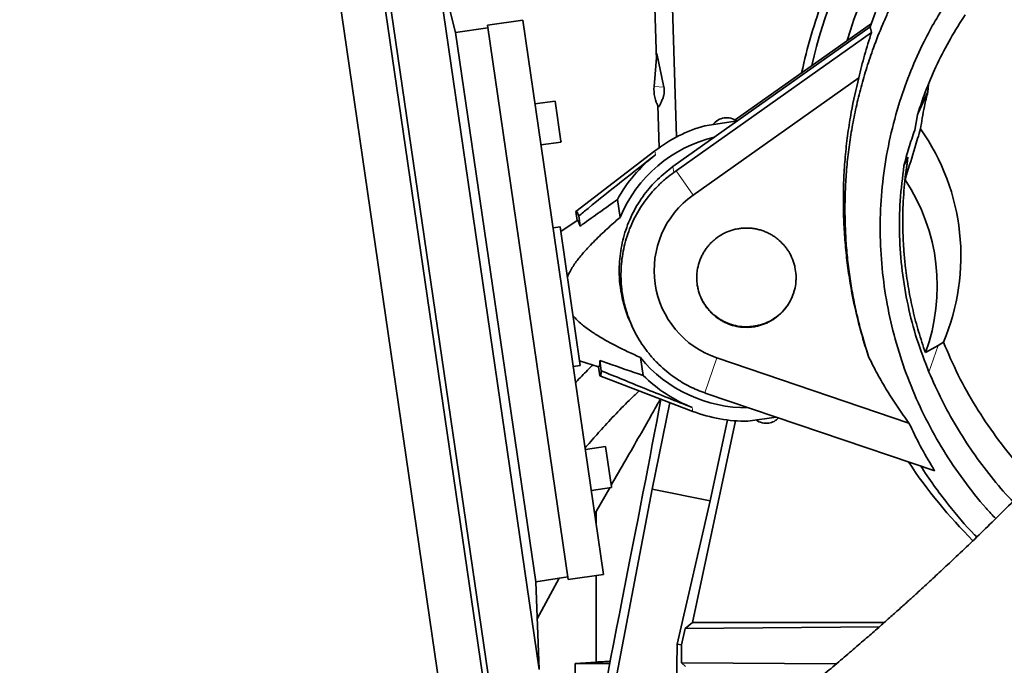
# Model space of a CAD drawing. Header units: millimetres. Extents: x 0 to 14900, y 0 to 10500.
# Tile 8 of 46: x 3252 to 3639, y 5642 to 5895. Entities that reach past the tile are written whole.
import ezdxf

# ---------------------------------------------------------------- set-up
doc = ezdxf.new("R2010")
doc.units = ezdxf.units.MM
doc.header["$LTSCALE"] = 25
doc.layers.add('THICK_LINE', color=7, linetype='Continuous')
doc.styles.add('SLDTEXTSTYLE0', font='TXT', dxfattribs={"width": 0.605})
doc.dimstyles.new('SLDDIMSTYLE0', dxfattribs={"dimtxt": 87.5, "dimasz": 87.5, "dimexe": 0, "dimexo": 0.0625, "dimgap": 21.875, "dimtad": 1, "dimdec": 0, "dimrnd": 1e-09, "dimzin": 12, "dimdsep": 46, "dimtxsty": 'SLDTEXTSTYLE0', "dimsah": 1, "dimcen": 0.09, "dimadec": 0, "dimazin": 3, "dimtfac": 1, "dimtofl": 0, "dimtmove": 0, "dimatfit": 3, "dimfxl": 1, "dimfrac": 2, "dimtolj": 1, "dimtzin": 12, "dimarcsym": 0})

# ---------------------------------------------------------------- blocks, each defined once
blk = doc.blocks.new('_D')
at = {"layer": 'THICK_LINE'}
for p, q in [((1317.73, 6386.58), (1317.73, 3849.23)), ((3414.85, 4900.14), (3414.85, 3849.23)), ((1317.73, 3886.73), (3414.85, 3886.73))]:
    blk.add_line(p, q, dxfattribs=at)
for points in [[(1317.73, 3886.73), (1405.23, 3874.23), (1405.23, 3899.23)], [(3414.85, 3886.73), (3327.35, 3899.23), (3327.35, 3874.23)]]:
    blk.add_solid(points, dxfattribs=at)
at = {"layer": 'THICK_LINE', "insert": (2232.61, 3999.52), "char_height": 87.5, "attachment_point": 1, "style": 'SLDTEXTSTYLE0'}
blk.add_mtext('2097', dxfattribs=at)
blk = doc.blocks.new('_D_1')
at = {"layer": 'THICK_LINE'}
for p, q in [((1896.72, 5779.82), (1896.72, 4091.16)), ((3414.85, 4900.14), (3414.85, 4091.16)), ((1896.72, 4128.66), (3414.85, 4128.66))]:
    blk.add_line(p, q, dxfattribs=at)
for points in [[(1896.72, 4128.66), (1984.22, 4116.16), (1984.22, 4141.16)], [(3414.85, 4128.66), (3327.35, 4141.16), (3327.35, 4116.16)]]:
    blk.add_solid(points, dxfattribs=at)
at = {"layer": 'THICK_LINE', "insert": (2522.1, 4241.45), "char_height": 87.5, "attachment_point": 1, "style": 'SLDTEXTSTYLE0'}
blk.add_mtext('1518', dxfattribs=at)
blk = doc.blocks.new('_D_2')
at = {"layer": 'THICK_LINE'}
for p, q in [((4471.56, 5779.82), (4471.56, 4099.23)), ((3414.85, 4900.14), (3414.85, 4099.23)), ((4471.56, 4136.73), (3414.85, 4136.73))]:
    blk.add_line(p, q, dxfattribs=at)
for points in [[(3414.85, 4136.73), (3502.35, 4124.23), (3502.35, 4149.23)], [(4471.56, 4136.73), (4384.06, 4149.23), (4384.06, 4124.23)]]:
    blk.add_solid(points, dxfattribs=at)
at = {"layer": 'THICK_LINE', "insert": (3809.52, 4249.52), "char_height": 87.5, "attachment_point": 1, "style": 'SLDTEXTSTYLE0'}
blk.add_mtext('1057', dxfattribs=at)
blk = doc.blocks.new('_D_3')
at = {"layer": 'THICK_LINE'}
for p, q in [((6381.61, 5879.62), (6381.61, 3849.23)), ((3414.85, 4900.14), (3414.85, 3849.23)), ((6381.61, 3886.73), (3414.85, 3886.73))]:
    blk.add_line(p, q, dxfattribs=at)
for points in [[(3414.85, 3886.73), (3502.35, 3874.23), (3502.35, 3899.23)], [(6381.61, 3886.73), (6294.11, 3899.23), (6294.11, 3874.23)]]:
    blk.add_solid(points, dxfattribs=at)
at = {"layer": 'THICK_LINE', "insert": (4764.55, 3999.52), "char_height": 87.5, "attachment_point": 1, "style": 'SLDTEXTSTYLE0'}
blk.add_mtext('2967', dxfattribs=at)

msp = doc.modelspace()

# ---------------------------------------------------------------- linework, layer by layer
at = {"color": 7, "linetype": 'Continuous', "lineweight": 35}
for p, q in [((3370.0196084, 5953.1149673), (3421.7037541, 5598.8654097)), ((3388.1742955, 5948.6895828), (3437.8372735, 5608.2933598)), ((3501.8747396, 5879.2157481), (3500.1154655, 5936.2578024)), ((3393.2553184, 5928.7570232), (3437.0114953, 5628.8467492)), ((3509.7785288, 5849.0539799), (3507.4029591, 5926.0785752)), ((3422.9709796, 5890.0993526), (3414.4326195, 5923.5948467)), ((3414.4326195, 5923.5948467), (3455.8311199, 5639.8443796)), ((3588.0130443, 5898.0518761), (3585.8471547, 5892.286287)), ((3449.3597309, 5894.959994), (3435.5063962, 5892.9388263)), ((3481.1209377, 5677.2647352), (3449.3597309, 5894.959994)), ((3435.6507653, 5891.9493024), (3422.9709796, 5890.0993526)), ((3467.267603, 5675.2435674), (3435.5063962, 5892.9388263)), ((3585.8471547, 5892.286287), (3508.3683484, 5837.4265933)), ((3586.3777283, 5893.6986718), (3532.8014002, 5855.7633823)), ((3585.8471547, 5892.286287), (3586.4532783, 5890.1323203)), ((3422.9709796, 5890.0993526), (3454.4434482, 5674.3831416)), ((3509.5865981, 5835.706049), (3586.4532783, 5890.1323203)), ((3502.1078584, 5881.8575411), (3500.9691019, 5868.9527088)), ((3504.8533377, 5868.6099536), (3502.1078584, 5881.8575411)), ((3581.4082688, 5872.3109234), (3516.3067604, 5826.2151073)), ((3608.786298, 5869.6554884), (3608.5580922, 5866.7963794)), ((3462.0798973, 5863.1879036), (3454.1637061, 5862.0329506)), ((3464.3771926, 5847.4419562), (3462.0798973, 5863.1879036)), ((3604.7218577, 5858.4135887), (3608.5580922, 5866.7963794)), ((3502.4242426, 5861.3988662), (3502.9345864, 5844.8516675)), ((3533.7275621, 5855.3824546), (3520.8773589, 5853.5076413)), ((3604.5035254, 5857.7879607), (3603.4315328, 5851.7189925)), ((3456.5125917, 5845.9333967), (3464.428783, 5847.0883497)), ((3464.428783, 5847.0883497), (3464.3771926, 5847.4419562)), ((3501.288059, 5843.6363907), (3470.2050932, 5819.8537567)), ((3600.7599396, 5841.1550009), (3599.1940657, 5837.7157479)), ((3599.6202934, 5832.198615), (3600.7599396, 5841.1550009)), ((3509.5865981, 5835.706049), (3508.7862039, 5835.1400469)), ((3486.5556576, 5824.4998021), (3487.5773473, 5817.4970139)), ((3470.2050932, 5819.8537567), (3470.7301228, 5816.2551381)), ((3471.3529089, 5818.0410011), (3471.9367681, 5814.0391572)), ((3464.0249811, 5813.7261902), (3461.2701834, 5813.324272)), ((3467.995132, 5786.5142829), (3464.0249811, 5813.7261902)), ((3470.7301228, 5816.2551381), (3464.2859033, 5811.9377971)), ((3471.9652828, 5759.3023755), (3467.995132, 5786.5142829)), ((3492.1520084, 5775.0540037), (3492.7700619, 5773.7608438)), ((3607.6010094, 5764.3533956), (3612.6671768, 5767.2111886)), ((3614.7023671, 5768.4525012), (3612.6671768, 5767.2111886)), ((3469.2104851, 5758.9004572), (3471.9652828, 5759.3023755)), ((3471.7043606, 5761.0907686), (3479.1134758, 5758.7945953)), ((3479.6385054, 5755.1959767), (3479.1134758, 5758.7945953)), ((3480.220546, 5757.2611141), (3479.6366868, 5761.2629581)), ((3495.6132462, 5762.4179647), (3496.6349359, 5755.4151765)), ((3525.6355405, 5762.2718018), (3601.1508122, 5736.7112925)), ((3479.6385054, 5755.1959767), (3516.2207985, 5741.2855388)), ((3520.9753038, 5748.5037256), (3521.4448566, 5748.3421963)), ((3611.2731215, 5717.9370061), (3521.4448566, 5748.3421963)), ((3500.1939992, 5710.7832243), (3507.1867566, 5744.7207384)), ((3533.0244503, 5737.5719646), (3516.0635566, 5658.3396198)), ((3529.7709117, 5737.8959653), (3522.962738, 5706.0917708)), ((3548.918597, 5739.0428483), (3537.8138691, 5737.4226956)), ((3481.8842681, 5727.4462855), (3473.9680768, 5726.2913325)), ((3484.1815634, 5711.7003381), (3481.8842681, 5727.4462855)), ((3473.2791565, 5569.123775), (3500.1939992, 5710.7832243)), ((3476.3169625, 5710.1917786), (3484.2331537, 5711.3467315)), ((3483.5226406, 5711.2430694), (3478.1693178, 5701.9999064)), ((3484.2331537, 5711.3467315), (3484.1815634, 5711.7003381)), ((3500.1939992, 5710.7832243), (3522.962738, 5706.0917708)), ((3522.962738, 5706.0917708), (3509.9957919, 5649.780041)), ((3477.6489492, 5701.0621757), (3478.1693178, 5701.9999064)), ((3478.1693178, 5701.9999064), (3478.1693178, 5697.4955045)), ((3454.4434482, 5674.3831416), (3467.1232339, 5676.2330914)), ((3455.8311199, 5639.8443796), (3454.4434482, 5674.3831416)), ((3455.030243, 5659.7779821), (3463.6525828, 5675.7267318)), ((3467.267603, 5675.2435674), (3481.1209377, 5677.2647352)), ((3478.1693178, 5676.834101), (3478.1693178, 5642.7981306)), ((3516.0635566, 5658.3396198), (3513.1340011, 5655.9708103)), ((3591.4106927, 5658.3396198), (3516.0635566, 5658.3396198)), ((3513.1340011, 5655.9708103), (3511.7800339, 5649.5912079)), ((3513.1340011, 5655.9708103), (3589.4623168, 5656.6181824)), ((3508.9698006, 5582.1738595), (3509.9957919, 5649.780041)), ((3509.9957919, 5649.780041), (3511.7800339, 5649.5912079)), ((3511.7800339, 5649.5912079), (3511.8055004, 5642.5723555)), ((3478.1693178, 5642.7981306), (3469.9309472, 5642.2220476)), ((3511.8055004, 5642.5723555), (3513.3513014, 5641.0265545)), ((3572.5512983, 5642.0534249), (3511.8055004, 5642.5723555)), ((3483.5218396, 5642.2220476), (3469.9309472, 5642.2220476)), ((3469.9309472, 5642.2220476), (3469.9309472, 5625.2551094))]:
    msp.add_line(p, q, dxfattribs=at)
at = {"color": 8, "linetype": 'Continuous', "lineweight": 18}
for p, q in [((3504.8533377, 5868.6099536), (3500.9691019, 5868.9527088)), ((3501.288059, 5843.6363907), (3501.5094274, 5842.1191046)), ((3508.7862039, 5835.1400469), (3508.3683484, 5837.4265933)), ((3509.5865981, 5835.706049), (3516.3067604, 5826.2151073)), ((3609.0266793, 5756.7050704), (3612.6671768, 5767.2111886)), ((3520.9753038, 5748.5037256), (3525.6355405, 5762.2718018)), ((3515.9994301, 5742.8028249), (3516.2207985, 5741.2855388))]:
    msp.add_line(p, q, dxfattribs=at)
at = {"color": 7, "linetype": 'Continuous', "lineweight": 35}
for centre, radius, start, end in [((3764.8527367, 5829.8220476), 207.3824279, 132.490083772, 166.823094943), ((3764.8527367, 5829.8220476), 196.5, 142.920968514, 163.100174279), ((3764.8527367, 5829.8220476), 210.6317102, 159.5, 167.811756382), ((3514.9149108, 5867.7220938), 14, 174.957131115, 209.732127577), ((3529.6416117, 5849.6768463), 7, 99.278008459, 142.057814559), ((3529.405335, 5849.6423741), 7, 53.50617237, 97.323487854), ((3537.2618053, 5796.6201214), 59.2, 106.067182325, 127.420831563), ((3537.2618053, 5796.6201214), 53.8923928, 103.39135885, 157.20836053), ((3537.2618053, 5796.6201214), 57.8652746, 128.159699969, 151.196754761), ((3537.1445935, 5790.4575218), 75.136755, 339.670314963, 33.747568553), ((3537.2618053, 5796.6201214), 36.2626129, 125.300808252, 251.3), ((3537.2618053, 5796.6201214), 53.8923928, 219.393135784, 270.802355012), ((3537.2618053, 5796.6201214), 57.8652746, 225.404741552, 248.441796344), ((3537.2618053, 5796.6201214), 59.2, 249.18066475, 270.534313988), ((3545.1182755, 5743.5978687), 7, 234.543681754, 277.323487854), ((3544.8819988, 5743.5633965), 7, 279.278008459, 316.034227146), ((3764.8527367, 5829.8220476), 196.5, 213.477560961, 225.166132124)]:
    msp.add_arc(centre, radius, start, end, dxfattribs=at)
for centre, major_axis, ratio, start_param, end_param in [((3536.1153167, 5802.2794374), (0, 86.1019884), 0.9925257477, 4.3086379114, 5.3316286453), ((3475.0099922, 5787.5377338), (-4.7202886, 32.3534447), 0.0699799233, 5.9330051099, 6.3221480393), ((3474.9889406, 5787.5346625), (-4.194014, 28.7462934), 0.069965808, 5.8753090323, 6.3165742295), ((3474.9889406, 5787.5346625), (-4.194014, 28.7462934), 0.069965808, 3.1082037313, 3.5494689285), ((3475.0099922, 5787.5377338), (-4.7202886, 32.3534447), 0.0699799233, 3.1026299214, 3.4917728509), ((3414.8527367, 5329.5824892), (104.8619194, 510.3177662), 0.0105485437, 5.2064225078, 5.6692080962), ((3414.8527367, 5648.6553143), (105, 0), 0.0699268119, 5.3596642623, 5.4274446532)]:
    msp.add_ellipse(centre, major_axis=major_axis, ratio=ratio, start_param=start_param, end_param=end_param, dxfattribs=at)
for points, knots in [([(3635.2672704, 5699.1692796), (3633.9917224, 5700.5126778), (3629.4652703, 5705.2799057), (3622.497531, 5714.1898952), (3614.5534507, 5725.8980449), (3607.6329576, 5738.2905734), (3601.7823972, 5751.1735337), (3597.041565, 5764.4986451), (3593.4421295, 5778.1731477), (3591.0068245, 5792.2036234), (3589.7927169, 5806.400375), (3589.8125671, 5820.6824566), (3591.0696727, 5834.9214101), (3593.5958573, 5849.1496565), (3597.2201717, 5862.5650153), (3601.7533398, 5875.079123), (3606.4556078, 5885.5919706), (3611.4027866, 5894.7180389), (3616.2611839, 5902.5789423), (3623.1610502, 5913.0971899), (3655.6661231, 5960.3252782), (3686.7480288, 6004.7984005), (3714.1528686, 6044.0102431)], [0, 0, 0, 0, 0.013798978, 0.0489675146, 0.084509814, 0.1200524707, 0.1559747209, 0.1916623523, 0.2275920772, 0.2638931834, 0.3007002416, 0.3369926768, 0.3737902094, 0.4108433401, 0.4484204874, 0.4809200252, 0.513419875, 0.5370414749, 0.5606871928, 0.5843330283, 0.6335074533, 1, 1, 1, 1]), ([(3828.8237204, 5949.6485532), (3826.2296044, 5944.8811824), (3820.0447246, 5933.5148383), (3809.8015803, 5916.2006034), (3798.308926, 5897.682389), (3786.6693583, 5879.9058397), (3774.9849009, 5862.8599832), (3763.3234467, 5846.5574163), (3751.7520802, 5830.9998667), (3740.1601908, 5815.9668616), (3728.6018104, 5801.4814389), (3717.1269747, 5787.5615305), (3705.9723761, 5774.4344741), (3695.1782266, 5762.0865828), (3684.7791108, 5750.5022024), (3674.8843069, 5739.7507339), (3665.5183479, 5729.806129), (3656.6999936, 5720.6411796), (3648.3593134, 5712.1450184), (3640.5099784, 5704.2984135), (3633.1627144, 5697.0817857), (3626.2921481, 5690.443083), (3620.9694438, 5685.3783592), (3617.0432375, 5681.6817397), (3614.3876054, 5679.1969686), (3611.7900767, 5676.7814054), (3609.2509168, 5674.434255), (3606.723089, 5672.1112814), (3604.0014615, 5669.6249897), (3600.8693941, 5666.7828468), (3597.31723, 5663.5854363), (3593.3717305, 5660.0656361), (3589.0708535, 5656.2659015), (3584.2981435, 5652.0952193), (3579.0556934, 5647.5695193), (3573.387125, 5642.7419796), (3567.2964868, 5637.6291564), (3560.8145796, 5632.2813888), (3555.8311394, 5628.2181991), (3553.092329, 5626.0400871), (3552.5735633, 5625.6275248)], [0, 0, 0, 0, 0.03709995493, 0.08845354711, 0.13898671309, 0.18846245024, 0.23665933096, 0.28338288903, 0.3284712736, 0.37179901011, 0.41520338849, 0.45651103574, 0.49569363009, 0.53275539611, 0.56772516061, 0.60065037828, 0.63080275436, 0.65909075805, 0.68557732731, 0.71032417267, 0.7333854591, 0.75480650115, 0.77493910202, 0.78346629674, 0.79182529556, 0.80001783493, 0.80804541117, 0.81590927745, 0.82405980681, 0.83401416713, 0.84592325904, 0.85828877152, 0.87229959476, 0.88801222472, 0.90550033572, 0.92485921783, 0.94581111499, 0.96883008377, 0.99409601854, 1, 1, 1, 1]), ([(3587.9048996, 5589.8860212), (3588.6844497, 5590.514715), (3591.2938187, 5592.6191267), (3595.7029007, 5596.2432917), (3600.9349488, 5600.5874883), (3605.7564168, 5604.6429549), (3610.3978843, 5608.5894723), (3614.8032718, 5612.3759187), (3618.909984, 5615.9422745), (3622.4002384, 5619.0001604), (3625.2723628, 5621.5350348), (3627.5787623, 5623.5826523), (3629.4982334, 5625.2946625), (3631.4070054, 5627.0039531), (3633.6229814, 5628.997337), (3636.3299357, 5631.4463373), (3639.503632, 5634.337506), (3643.1354606, 5637.6726505), (3647.1172186, 5641.3626468), (3651.2401839, 5645.2212921), (3656.5320807, 5650.2216228), (3662.6646568, 5656.094098), (3669.4215531, 5662.6691309), (3675.3491455, 5668.5167521), (3680.4591361, 5673.6153147), (3684.5324767, 5677.7162225), (3687.740863, 5680.9657332), (3690.4769187, 5683.7472619), (3693.3764561, 5686.7172251), (3696.683857, 5690.1303817), (3700.8235513, 5694.4389663), (3705.8779994, 5699.75665), (3711.9229192, 5706.2023261), (3718.6355618, 5713.4681949), (3726.0020059, 5721.5756061), (3733.9505063, 5730.485813), (3742.4535011, 5740.2100435), (3751.4799738, 5750.7591356), (3761.0450176, 5762.2052056), (3771.1811996, 5774.6514474), (3781.8507798, 5788.1299021), (3793.007868, 5802.6724134), (3804.5373727, 5818.2244765), (3816.3733441, 5834.8025584), (3827.5267753, 5851.0867938), (3837.9437601, 5866.9345795), (3847.5837132, 5882.1800752), (3857.2006416, 5898.1023984), (3865.2884217, 5912.0051574), (3870.0269329, 5920.7377449), (3871.697478, 5923.8163872)], [0, 0, 0, 0, 0.00833070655, 0.02788517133, 0.04565043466, 0.06172532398, 0.07619032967, 0.09151347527, 0.1046987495, 0.115811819, 0.1249010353, 0.13200110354, 0.13762866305, 0.14301966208, 0.14991267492, 0.15829408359, 0.16814921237, 0.17924895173, 0.19174445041, 0.20471158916, 0.21704356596, 0.2402361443, 0.26091776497, 0.27913266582, 0.29490096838, 0.30822809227, 0.31698521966, 0.32480171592, 0.33378497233, 0.34414081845, 0.35588110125, 0.3728476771, 0.39211350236, 0.41371757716, 0.43770325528, 0.46411677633, 0.49246606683, 0.52324037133, 0.55647009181, 0.59217249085, 0.6310646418, 0.67249551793, 0.71640923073, 0.76271478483, 0.81128418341, 0.85092727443, 0.89177037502, 0.93370801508, 0.97662899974, 1, 1, 1, 1]), ([(3585.2392641, 5762.7909374), (3584.5008845, 5765.1315989), (3583.0230015, 5769.8164842), (3581.1593905, 5776.9569318), (3579.5571108, 5784.1759038), (3578.2394594, 5791.5098214), (3577.2108478, 5798.939196), (3576.4808934, 5806.461878), (3576.0570744, 5814.0274185), (3575.9415148, 5821.6938754), (3576.1465845, 5829.441478), (3576.6857918, 5837.2653026), (3577.5590306, 5845.0825886), (3578.774321, 5852.9272504), (3580.3375519, 5860.7755459), (3582.2578278, 5868.6215701), (3584.5273396, 5876.4037391), (3587.342346, 5884.6967742), (3590.1868044, 5891.8731017), (3592.8844084, 5898.0146976), (3594.3410353, 5901.0282167), (3595.0696223, 5902.5355421)], [0, 0, 0, 0, 0.0512135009, 0.1025049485, 0.1540321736, 0.205638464, 0.2581487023, 0.3107429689, 0.363591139, 0.4165242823, 0.4709974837, 0.5255643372, 0.5804153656, 0.6353616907, 0.6914036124, 0.7475474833, 0.8040020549, 0.8605612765, 0.9301784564, 0.9650761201, 1, 1, 1, 1]), ([(3604.5035254, 5857.7879607), (3605.6347433, 5861.1981569), (3607.9025444, 5868.0347237), (3612.2751599, 5878.0060298), (3617.3088993, 5887.7790988), (3621.3016317, 5893.9940987), (3623.3030062, 5897.1093945)], [0, 0, 0, 0, 0.246977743, 0.4951268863, 0.7469301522, 1, 1, 1, 1]), ([(3581.4082688, 5872.3109234), (3582.1434962, 5875.3007203), (3583.6155529, 5881.2868276), (3585.5066839, 5887.1816846), (3586.4532783, 5890.1323203)], [0, 0, 0, 0, 0.4994559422, 1, 1, 1, 1]), ([(3585.2392641, 5762.7909374), (3583.695759, 5767.8467583), (3580.6031322, 5777.9767979), (3578.0581485, 5791.0245904), (3576.601425, 5801.5995108), (3575.8386068, 5809.6456444), (3575.4057754, 5817.7451337), (3575.3099176, 5825.9005835), (3575.5572393, 5834.1065459), (3576.1542658, 5842.359356), (3577.1156837, 5850.6263811), (3578.6801484, 5860.6594299), (3580.3614769, 5867.8401935), (3581.4082688, 5872.3109234)], [0, 0, 0, 0, 0.14271133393, 0.28594198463, 0.35842264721, 0.43102736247, 0.50417744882, 0.57745423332, 0.6512664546, 0.72586965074, 0.80088075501, 0.87602873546, 1, 1, 1, 1]), ([(3502.757961, 5860.7788545), (3502.9514199, 5861.1325658), (3503.2431002, 5861.6658606), (3503.6309173, 5862.437223), (3503.9228313, 5863.0535391), (3504.2128995, 5863.7217475), (3504.4521652, 5864.3458405), (3504.6404912, 5864.9265523), (3504.7560996, 5865.3434153), (3504.8460158, 5865.7408258), (3504.90046, 5866.0313924), (3504.9417951, 5866.3140482), (3504.9660807, 5866.5241064), (3504.9834548, 5866.7324899), (3504.9928141, 5866.8899905), (3504.9982391, 5867.048415), (3505.0002273, 5867.1792353), (3504.9993407, 5867.3228411), (3504.9956488, 5867.4583046), (3504.9887392, 5867.6036795), (3504.978261, 5867.7538969), (3504.9646088, 5867.8996603), (3504.9466524, 5868.0566789), (3504.9254989, 5868.2092671), (3504.8932407, 5868.4097896), (3504.8693341, 5868.5297117), (3504.8533377, 5868.6099536)], [0, 0, 0, 0, 0.23557584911, 0.35518063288, 0.47478930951, 0.59442303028, 0.71407978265, 0.77388410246, 0.83371802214, 0.86362175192, 0.89356257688, 0.90851650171, 0.92351938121, 0.93099943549, 0.93855192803, 0.94229695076, 0.94615377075, 0.94891147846, 0.95169395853, 0.95408948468, 0.95794965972, 0.96277039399, 0.96772517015, 0.97570532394, 0.98374403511, 1, 1, 1, 1]), ([(3608.5580922, 5866.7963794), (3608.0907205, 5864.8883597), (3607.2559455, 5861.4804358), (3606.3370737, 5856.6217352), (3605.9110115, 5853.67397), (3605.7058341, 5852.2544239)], [0, 0, 0, 0, 0.39740734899, 0.7098113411, 1, 1, 1, 1]), ([(3599.1940656, 5837.7157477), (3599.7887166, 5840.0778241), (3600.9801468, 5844.8104301), (3602.6134317, 5849.4133978), (3603.4315328, 5851.7189925)], [0, 0, 0, 0, 0.4991069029, 1, 1, 1, 1]), ([(3599.6202934, 5832.198615), (3599.8200504, 5832.8592506), (3601.0919661, 5837.0657252), (3603.1214101, 5843.7597631), (3604.9475343, 5849.7619924), (3605.7058341, 5852.2544239)], [0, 0, 0, 0, 0.09824306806, 0.62554455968, 1, 1, 1, 1]), ([(3471.3529089, 5818.0410011), (3472.5698028, 5819.0346489), (3482.5335235, 5827.1704681), (3492.6385515, 5835.1309), (3501.5094274, 5842.1191046)], [0, 0, 0, 0, 0.1221324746, 1, 1, 1, 1]), ([(3600.7599396, 5841.1550009), (3600.2509689, 5837.6176632), (3599.4870288, 5832.3082932), (3598.9622367, 5825.1694214), (3598.7342735, 5819.7568958), (3598.700199, 5814.2929649), (3598.8594658, 5808.7832357), (3599.2150525, 5803.2709579), (3599.8677561, 5796.7730705), (3600.9595802, 5789.3097375), (3602.6762653, 5780.9078599), (3604.8379532, 5772.5586053), (3606.6790296, 5767.0913197), (3607.6010094, 5764.3533956)], [0, 0, 0, 0, 0.1375518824, 0.2064586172, 0.2755531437, 0.3461513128, 0.4168365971, 0.4877859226, 0.5588241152, 0.6682747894, 0.7780553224, 0.8888538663, 1, 1, 1, 1]), ([(3508.3683484, 5837.4265933), (3506.3057811, 5835.8211015), (3502.1548984, 5832.5900758), (3497.8030422, 5827.5218221), (3494.7455538, 5823.0436164), (3492.6828189, 5819.39168), (3490.9139298, 5815.5401223), (3489.4841889, 5811.5589322), (3488.3979659, 5807.4858332), (3487.6575692, 5803.3555552), (3487.2648855, 5799.1324258), (3487.2371372, 5795.4900359), (3487.4689333, 5791.5692126), (3488.0701648, 5787.0914187), (3489.2564682, 5782.4007412), (3490.6830906, 5778.2898197), (3491.6591215, 5776.1690278), (3492.1688685, 5775.0614121)], [0, 0, 0, 0, 0.1118039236, 0.2250035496, 0.2843505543, 0.3441105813, 0.404512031, 0.4657951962, 0.5251795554, 0.5849779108, 0.6454214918, 0.7067464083, 0.7408795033, 0.8137149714, 0.9000003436, 0.9477736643, 1, 1, 1, 1]), ([(3609.0266793, 5756.7050704), (3607.3656022, 5760.9919976), (3604.0370977, 5769.5822412), (3600.5846055, 5782.9343816), (3598.2757727, 5796.5222733), (3597.2703384, 5810.2664277), (3597.4333538, 5824.0588153), (3598.6068435, 5833.1609688), (3599.1940657, 5837.7157479)], [0, 0, 0, 0, 0.1653304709, 0.3312930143, 0.497887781, 0.6649565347, 0.8323419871, 1, 1, 1, 1]), ([(3520.9753038, 5748.5037256), (3519.9521789, 5748.8846312), (3516.8577036, 5750.0366931), (3512.9158469, 5752.0657407), (3508.9715548, 5754.593279), (3505.9004038, 5756.9119428), (3502.8178678, 5759.6665846), (3499.9431938, 5762.7068753), (3497.3460841, 5765.9754142), (3495.0506081, 5769.4260754), (3493.0535274, 5773.0459518), (3491.3494019, 5776.8676306), (3489.7916126, 5781.3636475), (3488.7946754, 5785.5902989), (3488.1973001, 5789.7637497), (3487.9377203, 5793.3300284), (3487.9623713, 5797.2549768), (3488.3044882, 5801.2081399), (3488.9776185, 5805.1748935), (3489.9834125, 5809.111316), (3491.3309162, 5813.0081), (3493.0231548, 5816.8224188), (3495.031402, 5820.4711771), (3497.3227406, 5823.9145087), (3499.886063, 5827.1500414), (3502.7511422, 5830.1882695), (3505.7251799, 5832.8783417), (3507.8219135, 5834.4275597), (3508.7862039, 5835.1400469)], [0, 0, 0, 0, 0.0303817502, 0.0918906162, 0.1228726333, 0.1607381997, 0.1988663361, 0.2378227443, 0.2770668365, 0.3149321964, 0.3530597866, 0.3920188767, 0.4312667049, 0.4853718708, 0.5125805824, 0.5485770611, 0.5847995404, 0.6217329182, 0.6589126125, 0.6966788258, 0.7347058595, 0.773559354, 0.8126991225, 0.8505027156, 0.888568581, 0.9274619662, 0.9666396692, 1, 1, 1, 1]), ([(3471.9367681, 5814.0391572), (3472.2096895, 5814.2380132), (3477.0525492, 5817.7666182), (3481.9418734, 5821.2308235), (3486.5556576, 5824.4998021)], [0, 0, 0, 0, 0.0563554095, 1, 1, 1, 1]), ([(3487.5773473, 5817.4970139), (3486.9252427, 5816.931316), (3484.5910561, 5814.9064194), (3480.6483349, 5811.3380866), (3476.404342, 5807.1355024), (3472.8479459, 5803.2536275), (3470.0194889, 5799.6898914), (3468.04392, 5796.6244285), (3467.1366275, 5794.7145323), (3466.8781268, 5794.1703753)], [0, 0, 0, 0, 0.0824894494, 0.2952681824, 0.5079877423, 0.6529817, 0.7980300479, 0.9424558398, 1, 1, 1, 1]), ([(3517.9462119, 5796.5896093), (3518.1515853, 5797.6590065), (3518.4608248, 5799.2692443), (3519.2329676, 5801.328669), (3519.932226, 5802.824411), (3520.7566063, 5804.2513345), (3521.6903325, 5805.5974775), (3522.7444223, 5806.8739155), (3523.9013125, 5808.0528387), (3525.5668753, 5809.4831233), (3527.4065963, 5810.6999429), (3529.8651724, 5811.9117842), (3531.9545627, 5812.6275191), (3534.1078242, 5813.0743654), (3536.2905849, 5813.3380324), (3538.4988892, 5813.3222202), (3540.6770614, 5813.0297895), (3542.2906844, 5812.6724653), (3543.8636168, 5812.1822936), (3545.3808545, 5811.5655049), (3546.8555974, 5810.8146126), (3548.2580302, 5809.9436203), (3550.0182815, 5808.6343217), (3551.6075661, 5807.1074371), (3552.9823146, 5805.3982676), (3554.2088858, 5803.5808185), (3555.2040255, 5801.615782), (3555.9358725, 5799.5488752), (3556.4912104, 5797.4279638), (3556.7797696, 5795.2443735), (3556.7878925, 5793.0513307), (3556.6095294, 5790.8649924), (3556.1573401, 5788.7074929), (3555.2615869, 5786.1187668), (3554.2797078, 5784.1425389), (3553.064085, 5782.3126882), (3552.0369413, 5781.0188289), (3550.9070418, 5779.8199358), (3549.6867745, 5778.7268137), (3548.3654168, 5777.7295375), (3546.9676893, 5776.8496525), (3545.0188628, 5775.8403125), (3542.9484004, 5775.0823833), (3540.8088888, 5774.5946537), (3538.6366568, 5774.287279), (3536.4328369, 5774.2550823), (3534.252946, 5774.5029767), (3532.1016468, 5774.9320663), (3530.010773, 5775.6291228), (3528.0352954, 5776.5839524), (3526.1470002, 5777.7014275), (3524.404146, 5779.0513823), (3522.8543684, 5780.6056785), (3521.4419657, 5782.2863), (3520.2446328, 5784.1391172), (3519.0597222, 5786.6105936), (3518.3676904, 5788.7067762), (3517.9438808, 5790.8632995), (3517.7519489, 5792.6385595), (3517.7142841, 5794.5604673), (3517.8686181, 5795.9107391), (3517.9462119, 5796.5896093)], [0, 0, 0, 0, 0.0265974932, 0.0400490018, 0.0537311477, 0.0669940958, 0.0803492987, 0.0938018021, 0.1074814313, 0.1207401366, 0.1475135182, 0.1611864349, 0.187809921, 0.2012873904, 0.2149855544, 0.2415914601, 0.2550611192, 0.268751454, 0.282007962, 0.2953579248, 0.3088071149, 0.3224831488, 0.3357298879, 0.3624797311, 0.3761440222, 0.3893848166, 0.416120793, 0.4297773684, 0.4430189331, 0.4697561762, 0.483411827, 0.496662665, 0.523420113, 0.5370851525, 0.5636908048, 0.5771471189, 0.590831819, 0.6040889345, 0.6174403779, 0.6308992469, 0.6445784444, 0.6578301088, 0.684592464, 0.6982620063, 0.7115101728, 0.7382628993, 0.751928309, 0.7651772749, 0.7919297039, 0.8055946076, 0.8188477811, 0.8456084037, 0.8592761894, 0.8725368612, 0.8993141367, 0.9129895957, 0.9396011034, 0.9530632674, 0.9667522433, 0.9832841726, 1, 1, 1, 1]), ([(3554.9647461, 5785.6936846), (3554.8765635, 5785.4735622), (3554.5791264, 5784.7310964), (3553.859755, 5783.5874441), (3552.6115558, 5781.7688309), (3551.1154798, 5780.125871), (3549.4371777, 5778.689361), (3547.6427312, 5777.39907), (3545.6928585, 5776.3364763), (3543.6321557, 5775.5351209), (3542.0400286, 5775.0666122), (3540.4232218, 5774.7335065), (3538.7670524, 5774.5344509), (3536.5549939, 5774.4580885), (3534.3389519, 5774.6654222), (3532.1753441, 5775.1451487), (3530.6871008, 5775.610472), (3528.9359252, 5776.3095752), (3526.9658171, 5777.338792), (3525.0636199, 5778.686018), (3523.5728622, 5780.0080082), (3522.4356014, 5781.2049461), (3521.3860738, 5782.5043454), (3520.4767461, 5783.8944516), (3519.8268842, 5784.9487504), (3519.5852902, 5785.571522), (3519.5410201, 5785.6856395)], [0, 0, 0, 0, 0.0160750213, 0.0542205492, 0.0911958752, 0.1658580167, 0.2039948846, 0.2409920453, 0.3156951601, 0.3538494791, 0.3908861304, 0.4281803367, 0.4657450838, 0.5039406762, 0.5782346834, 0.6159435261, 0.6542002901, 0.6838997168, 0.7438229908, 0.8045433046, 0.8415796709, 0.8788788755, 0.9164800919, 0.9546978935, 0.9916987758, 1, 1, 1, 1]), ([(3469.1121372, 5778.8581904), (3469.6551314, 5778.264103), (3471.2034117, 5776.5701369), (3474.1384433, 5774.1563221), (3479.1159995, 5770.7460647), (3486.2569503, 5766.7421941), (3492.3204243, 5763.9398187), (3495.6132462, 5762.4179647)], [0, 0, 0, 0, 0.0768683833, 0.219180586, 0.3616974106, 0.6533642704, 1, 1, 1, 1]), ([(3614.7023671, 5768.4525012), (3616.5729573, 5764.1201126), (3620.3207234, 5755.4400824), (3627.281907, 5743.0522834), (3635.203878, 5731.2836931), (3642.8333369, 5721.5431595), (3648.1735205, 5716.1163087), (3650.2046441, 5714.0522215)], [0, 0, 0, 0, 0.2164296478, 0.4336212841, 0.6507853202, 0.8671771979, 1, 1, 1, 1]), ([(3601.1508122, 5736.7112925), (3599.6617399, 5738.764175), (3596.6803948, 5742.8743521), (3592.5719162, 5749.3128583), (3588.7094, 5755.9337538), (3586.3968083, 5760.5035649), (3585.2392641, 5762.7909374)], [0, 0, 0, 0, 0.2486531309, 0.4978406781, 0.7486492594, 1, 1, 1, 1]), ([(3476.8452637, 5759.4975413), (3476.3466427, 5759.0048899), (3474.3228488, 5757.0053254), (3472.0898298, 5754.7061032), (3470.3839528, 5752.8855249), (3470.127916, 5752.6122724)], [0, 0, 0, 0, 0.2174408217, 0.8825448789, 1, 1, 1, 1]), ([(3496.6349359, 5755.4151765), (3491.9847179, 5756.9888347), (3486.3087493, 5758.9096122), (3480.6578982, 5760.90276), (3479.6366868, 5761.2629581)], [0, 0, 0, 0, 0.8192818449, 1, 1, 1, 1]), ([(3298.8563289, 5451.3358185), (3295.7059237, 5456.6193757), (3289.5562636, 5466.9329953), (3280.5585043, 5482.0231708), (3272.0141998, 5496.3528531), (3263.9233507, 5509.9220413), (3256.2859567, 5522.7307357), (3249.102018, 5534.7789363), (3242.3178076, 5546.1567484), (3235.9414946, 5556.8504716), (3229.981248, 5566.8464057), (3225.0482453, 5575.1195447), (3221.0525648, 5581.8206977), (3218.6582655, 5585.8361739), (3217.160243, 5588.3485047), (3216.4925943, 5589.468217), (3215.835438, 5590.5703324), (3215.1887739, 5591.6548512), (3214.5526028, 5592.721772), (3213.9269222, 5593.7711), (3212.087524, 5596.8559406), (3209.0304219, 5601.9832519), (3204.7884397, 5609.0978629), (3200.4542044, 5616.3694148), (3196.2005517, 5623.4928495), (3191.4748963, 5631.4574457), (3186.2737413, 5640.3580659), (3180.4776967, 5650.4035932), (3174.5560935, 5660.7961181), (3169.2834882, 5670.160097), (3164.6454359, 5678.4801359), (3160.6907393, 5685.6222834), (3156.0269147, 5694.0330966), (3151.7366403, 5701.7736687), (3148.2711611, 5708.0255383), (3146.5384702, 5711.1515095), (3145.672128, 5712.7144961), (3145.2389586, 5713.4959903), (3145.0223742, 5713.8867376), (3144.914082, 5714.0821113), (3144.859936, 5714.1797982), (3144.832863, 5714.2286416), (3144.8193265, 5714.2530634), (3144.8125582, 5714.2652742), (3144.8091741, 5714.2713797), (3144.8074821, 5714.2744324), (3144.806636, 5714.2759587), (3144.806213, 5714.2767219), (3144.8060015, 5714.2771035), (3144.8058957, 5714.2772943), (3144.8058429, 5714.2773897), (3144.8058164, 5714.2774374), (3144.8058032, 5714.2774612), (3144.8057957, 5714.2774749), (3144.6567663, 5714.5463443), (3144.2598405, 5715.2624329), (3143.4678947, 5716.6911594), (3142.3059341, 5718.7874035), (3140.7488072, 5721.5965409), (3139.3422468, 5724.1340426), (3138.1962121, 5726.2015414), (3137.4206613, 5727.6006696), (3136.6029223, 5729.0759067), (3135.7429949, 5730.6272527), (3134.8408792, 5732.2547076), (3133.8965753, 5733.9582715), (3129.2924114, 5742.2643708), (3125.0030391, 5750.0026286), (3121.0424959, 5757.1476611)], [0, 0, 0, 0, 0.0551514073, 0.1076567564, 0.1575160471, 0.2047292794, 0.2492964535, 0.2912175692, 0.3304926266, 0.3680621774, 0.4028426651, 0.4348340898, 0.4544205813, 0.4727921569, 0.4767494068, 0.4806454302, 0.4844802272, 0.4882537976, 0.4919661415, 0.4956172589, 0.4992071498, 0.5241675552, 0.5491279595, 0.5734570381, 0.5999612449, 0.623921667, 0.6549446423, 0.6860963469, 0.717565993, 0.7489875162, 0.7691938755, 0.7907834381, 0.8117041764, 0.8430867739, 0.8587780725, 0.8666237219, 0.8705465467, 0.8725079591, 0.8734886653, 0.8739790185, 0.874224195, 0.8743467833, 0.8744080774, 0.8744387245, 0.874454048, 0.8744617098, 0.8744655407, 0.8744674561, 0.8744684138, 0.8744688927, 0.8744691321, 0.8744692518, 0.8744693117, 0.8744693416, 0.8744693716, 0.8768311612, 0.8807597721, 0.8870199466, 0.8952455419, 0.9054365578, 0.9093105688, 0.9134074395, 0.9177271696, 0.9222697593, 0.9270352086, 0.9320235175, 0.9372346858, 1, 1, 1, 1]), ([(3515.9994301, 5742.8028249), (3509.6776523, 5745.3049831), (3497.7168424, 5750.039069), (3485.8264018, 5754.9471533), (3480.220546, 5757.2611141)], [0, 0, 0, 0, 0.5285409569, 1, 1, 1, 1]), ([(3642.0538974, 5705.8655184), (3641.8013677, 5706.1175659), (3638.7129146, 5709.2001213), (3633.381379, 5715.6451107), (3626.1414123, 5725.1908425), (3619.6768196, 5735.2828417), (3613.8639735, 5745.7703332), (3610.6410508, 5753.0557723), (3609.0266793, 5756.7050704)], [0, 0, 0, 0, 0.0173704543, 0.2124416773, 0.4082364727, 0.6047655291, 0.8020258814, 1, 1, 1, 1]), ([(3473.8780632, 5726.9082975), (3474.1818367, 5727.2650369), (3475.3121576, 5728.5924406), (3477.4463501, 5731.0266651), (3483.0231637, 5737.2243335), (3488.8320151, 5743.4451646), (3494.0608894, 5748.3314962), (3495.1108004, 5749.3126277)], [0, 0, 0, 0, 0.0462998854, 0.1722787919, 0.3184049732, 0.8631418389, 1, 1, 1, 1]), ([(3503.4777425, 5746.1310931), (3502.5011603, 5744.3997278), (3499.8946821, 5739.778748), (3495.335683, 5731.7808261), (3489.8545417, 5722.2144093), (3486.0259273, 5715.5782623), (3484.1022516, 5712.2439504)], [0, 0, 0, 0, 0.1655608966, 0.4418787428, 0.7195736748, 1, 1, 1, 1]), ([(3611.2731215, 5717.9370061), (3611.0522162, 5718.2930813), (3609.062835, 5721.4997464), (3605.4979203, 5727.6790961), (3602.6015683, 5733.6969864), (3601.1508122, 5736.7112925)], [0, 0, 0, 0, 0.0586863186, 0.5285045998, 1, 1, 1, 1]), ([(3627.8395239, 5691.9555657), (3627.5344831, 5692.2506504), (3623.4806678, 5696.1721552), (3617.8810104, 5703.0061144), (3610.9076142, 5712.0636423), (3607.4657327, 5717.2522879), (3605.7776128, 5719.7971332)], [0, 0, 0, 0, 0.0356915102, 0.4743195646, 0.7421725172, 1, 1, 1, 1])]:
    msp.add_open_spline(points, degree=3, knots=knots, dxfattribs=at)
at = {"layer": 'THICK_LINE'}
msp.add_arc((3764.8527367, 5829.8220476), 1868.1357686, 102.8002488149, 200.1997511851, dxfattribs=at)

# ---------------------------------------------------------------- dimensions: what is measured, and where the dimension line sits
for base, p1, picture, middle in [((3414.8527367, 3886.7260037), (1317.7257976, 6436.5796052), '_D', (2366.2892672, 3886.7260037)), ((3414.8527367, 3886.7260037), (6381.6056661, 5929.6153731), '_D_3', (4898.2292014, 3886.7260037)), ((3414.8527367, 4128.658845), (1896.7169681, 5829.8220476), '_D_1', (2655.7848524, 4128.658845)), ((3414.8527367, 4136.7260037), (4471.5552393, 5829.8220476), '_D_2', (3943.203988, 4136.7260037))]:
    dim = msp.add_linear_dim(base=base, p1=p1, p2=(3414.8527367, 4950.1355848), dimstyle='SLDDIMSTYLE0', dxfattribs=at)
    dim.commit()
    dim.dimension.update_dxf_attribs({"geometry": picture, "text_midpoint": middle, "dimtype": 160})

doc.saveas('drawing.dxf')
